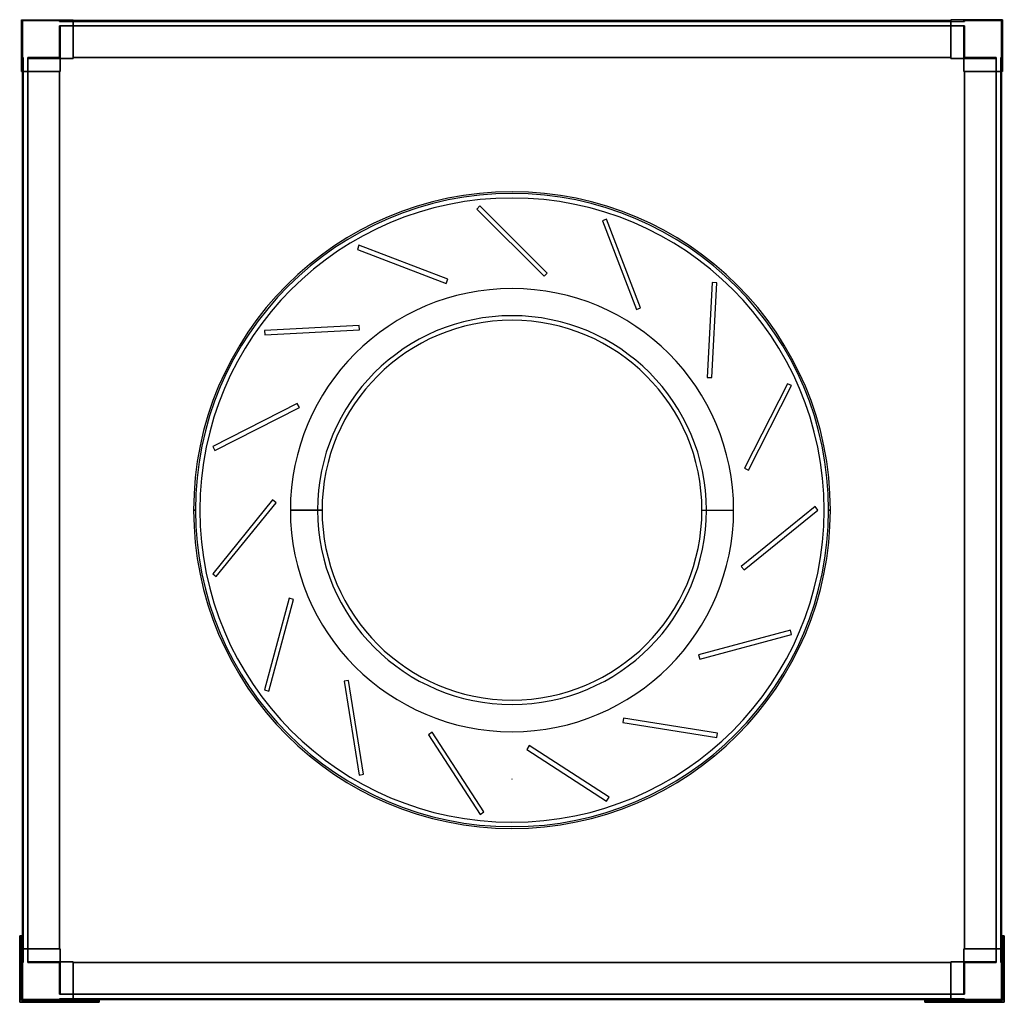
# Model space of a CAD drawing. Header units: millimetres. Extents: x -552 to 552, y -552 to 550.
import ezdxf

# ---------------------------------------------------------------- set-up
doc = ezdxf.new("R2010")
doc.units = ezdxf.units.MM
doc.layers.add('MAIN-1', color=7, linetype='Continuous')

msp = doc.modelspace()

# ---------------------------------------------------------------- linework, layer by layer
at = {"layer": 'MAIN-1'}
for p, q in [((-550, 550), (-550, 506.5)), ((-550, 550), (-506.5, 550)), ((-550, 550), (-506.5, 550)), ((-550, 506.5), (-550, 550)), ((-550, 550), (-550, 550)), ((-550, 550), (-550, 492)), ((-550, 550), (-492, 550)), ((-550, 492), (-550, 550)), ((-550, 550), (-550, 550)), ((-550, 550), (-492, 550)), ((-549, 549), (-507.5, 549)), ((-549, 549), (-549, 549)), ((-507.5, 549), (-549, 549)), ((-549, 507.5), (-549, 549)), ((-549, 549), (-549, 507.5)), ((-507.5, 548), (-507.5, 549)), ((-507.5, 549), (-507.5, 548)), ((-507.5, 549), (-507.5, 549)), ((-507.5, 548), (-506.5, 548)), ((-507.5, 548), (-507.5, 548)), ((-506.5, 548), (-507.5, 548)), ((-507.5, 543), (-506.5, 543)), ((-507.5, 543), (-507.5, 543)), ((-506.5, 543), (-507.5, 543)), ((-507.5, 543), (-507.5, 507.5)), ((-507.5, 507.5), (-507.5, 543)), ((-506.5, 548), (-506.5, 550)), ((-506.5, 550), (-492, 550)), ((-506.5, 548), (-506.5, 550)), ((-506.5, 550), (-506.5, 548)), ((-506.5, 550), (-506.5, 550)), ((-506.5, 550), (-506.5, 548)), ((-506.5, 550), (-492, 550)), ((-506.5, 550), (-506.5, 550)), ((-506.5, 548), (-492, 548)), ((-506.5, 548), (-506.5, 548)), ((-506.5, 548), (-506.5, 548)), ((-492, 548), (-506.5, 548)), ((-506.5, 543), (-492, 543)), ((-506.5, 543), (-506.5, 543)), ((-506.5, 543), (-506.5, 543)), ((-492, 543), (-506.5, 543)), ((-506.5, 506.5), (-506.5, 543)), ((-506.5, 543), (-506.5, 506.5)), ((-506.5, 506.5), (-506.5, 543)), ((-506.5, 543), (-506.5, 506.5)), ((-492, 548), (-492, 550)), ((-492, 550), (-492, 550)), ((-492, 550), (-492, 506.5)), ((-492, 506.5), (-492, 550)), ((-492, 550), (-492, 550)), ((-492, 550), (-492, 548)), ((-492, 549), (-492, 507.5)), ((-492, 549), (-492, 549)), ((-492, 548), (-492, 549)), ((-492, 549), (-492, 548)), ((-492, 549), (-492, 549)), ((-492, 507.5), (-492, 549)), ((-492, 549), (492, 549)), ((-492, 549), (492, 549)), ((492, 549), (-492, 549)), ((492, 549), (-492, 549)), ((-492, 548), (-492, 548)), ((-492, 548), (492, 548)), ((-492, 548), (-492, 548)), ((492, 548), (-492, 548)), ((-492, 506.5), (-492, 543)), ((-492, 543), (-492, 543)), ((-492, 507.5), (-492, 543)), ((-492, 543), (-492, 507.5)), ((-492, 543), (-492, 543)), ((-492, 543), (-492, 506.5)), ((-492, 543), (492, 543)), ((492, 543), (-492, 543)), ((492, 506.5), (492, 550)), ((492, 550), (492, 550)), ((492, 550), (492, 548)), ((492, 548), (492, 550)), ((492, 550), (492, 550)), ((492, 550), (492, 506.5)), ((506.5, 550), (492, 550)), ((506.5, 550), (492, 550)), ((550, 550), (492, 550)), ((550, 550), (492, 550)), ((492, 548), (492, 549)), ((492, 549), (492, 549)), ((492, 549), (492, 507.5)), ((492, 549), (492, 548)), ((492, 507.5), (492, 549)), ((492, 549), (492, 549)), ((492, 548), (492, 548)), ((506.5, 548), (492, 548)), ((492, 548), (506.5, 548)), ((492, 548), (492, 548)), ((492, 507.5), (492, 543)), ((492, 543), (492, 543)), ((492, 543), (492, 506.5)), ((492, 506.5), (492, 543)), ((492, 543), (492, 543)), ((492, 543), (492, 507.5)), ((492, 543), (506.5, 543)), ((506.5, 543), (492, 543)), ((506.5, 550), (506.5, 548)), ((506.5, 548), (506.5, 550)), ((506.5, 550), (506.5, 550)), ((550, 550), (506.5, 550)), ((506.5, 550), (506.5, 548)), ((550, 550), (506.5, 550)), ((506.5, 548), (506.5, 550)), ((506.5, 550), (506.5, 550)), ((506.5, 548), (506.5, 548)), ((507.5, 548), (506.5, 548)), ((506.5, 548), (507.5, 548)), ((506.5, 548), (506.5, 548)), ((506.5, 543), (506.5, 543)), ((506.5, 543), (506.5, 543)), ((507.5, 543), (506.5, 543)), ((506.5, 543), (507.5, 543)), ((506.5, 543), (506.5, 506.5)), ((506.5, 506.5), (506.5, 543)), ((506.5, 543), (506.5, 506.5)), ((506.5, 506.5), (506.5, 543)), ((507.5, 548), (507.5, 549)), ((507.5, 549), (549, 549)), ((507.5, 549), (507.5, 548)), ((507.5, 549), (507.5, 549)), ((549, 549), (507.5, 549)), ((507.5, 548), (507.5, 548)), ((507.5, 543), (507.5, 543)), ((507.5, 507.5), (507.5, 543)), ((507.5, 543), (507.5, 507.5)), ((549, 549), (549, 507.5)), ((549, 507.5), (549, 549)), ((549, 549), (549, 549)), ((550, 550), (550, 506.5)), ((550, 506.5), (550, 550)), ((550, 550), (550, 550)), ((550, 550), (550, 492)), ((550, 492), (550, 550)), ((550, 550), (550, 550)), ((-550, 506.5), (-548, 506.5)), ((-548, 506.5), (-550, 506.5)), ((-550, 492), (-550, 506.5)), ((-550, 506.5), (-548, 506.5)), ((-550, 506.5), (-550, 506.5)), ((-548, 506.5), (-550, 506.5)), ((-550, 506.5), (-550, 506.5)), ((-550, 506.5), (-550, 492)), ((-549, 507.5), (-549, 507.5)), ((-548, 507.5), (-549, 507.5)), ((-549, 507.5), (-548, 507.5)), ((-548, 507.5), (-548, 507.5)), ((-548, 506.5), (-548, 507.5)), ((-548, 507.5), (-548, 506.5)), ((-548, 492), (-548, 506.5)), ((-548, 506.5), (-548, 506.5)), ((-548, 506.5), (-548, 506.5)), ((-548, 506.5), (-548, 492)), ((-507.5, 507.5), (-543, 507.5)), ((-543, 506.5), (-543, 507.5)), ((-543, 507.5), (-543, 506.5)), ((-543, 507.5), (-507.5, 507.5)), ((-543, 507.5), (-543, 507.5)), ((-543, 506.5), (-506.5, 506.5)), ((-543, 506.5), (-506.5, 506.5)), ((-543, 492), (-543, 506.5)), ((-543, 506.5), (-543, 506.5)), ((-543, 506.5), (-543, 506.5)), ((-543, 506.5), (-543, 492)), ((-506.5, 506.5), (-543, 506.5)), ((-506.5, 506.5), (-543, 506.5)), ((-507.5, 507.5), (-507.5, 507.5)), ((-506.5, 506.5), (-492, 506.5)), ((-506.5, 492), (-506.5, 506.5)), ((-506.5, 506.5), (-506.5, 492)), ((-492, 506.5), (-506.5, 506.5)), ((-506.5, 506.5), (-506.5, 506.5)), ((-506.5, 492), (-506.5, 506.5)), ((-506.5, 506.5), (-506.5, 506.5)), ((-506.5, 506.5), (-506.5, 492)), ((-506.5, 506.5), (-492, 506.5)), ((-506.5, 506.5), (-492, 506.5)), ((-506.5, 506.5), (-506.5, 492)), ((-492, 506.5), (-506.5, 506.5)), ((-506.5, 506.5), (-492, 506.5)), ((-506.5, 492), (-506.5, 506.5)), ((-506.5, 506.5), (-506.5, 506.5)), ((-506.5, 506.5), (-506.5, 492)), ((-506.5, 506.5), (-492, 506.5)), ((-506.5, 506.5), (-506.5, 506.5)), ((-506.5, 506.5), (-506.5, 506.5)), ((-506.5, 506.5), (-506.5, 506.5)), ((-506.5, 506.5), (-492, 506.5)), ((-506.5, 492), (-506.5, 506.5)), ((-492, 507.5), (492, 507.5)), ((-492, 506.5), (-492, 507.5)), ((-492, 507.5), (-492, 506.5)), ((492, 507.5), (-492, 507.5)), ((-492, 507.5), (-492, 507.5)), ((-492, 507.5), (-492, 507.5)), ((492, 507.5), (-492, 507.5)), ((-492, 507.5), (492, 507.5)), ((-492, 507.5), (-492, 506.5)), ((492, 507.5), (-492, 507.5)), ((-492, 507.5), (492, 507.5)), ((-492, 506.5), (-492, 507.5)), ((-492, 507.5), (-492, 507.5)), ((492, 507.5), (-492, 507.5)), ((-492, 507.5), (-492, 507.5)), ((-492, 507.5), (492, 507.5)), ((-492, 506.5), (-492, 506.5)), ((-492, 506.5), (-492, 506.5)), ((-492, 506.5), (-492, 506.5)), ((-492, 506.5), (-492, 506.5)), ((492, 507.5), (492, 506.5)), ((492, 506.5), (492, 507.5)), ((492, 507.5), (492, 507.5)), ((492, 507.5), (492, 507.5)), ((492, 506.5), (492, 507.5)), ((492, 507.5), (492, 506.5)), ((492, 507.5), (492, 507.5)), ((492, 507.5), (492, 507.5)), ((492, 506.5), (506.5, 506.5)), ((506.5, 506.5), (492, 506.5)), ((492, 506.5), (492, 506.5)), ((492, 506.5), (492, 506.5)), ((506.5, 506.5), (492, 506.5)), ((506.5, 506.5), (492, 506.5)), ((506.5, 506.5), (492, 506.5)), ((492, 506.5), (506.5, 506.5)), ((492, 506.5), (492, 506.5)), ((506.5, 506.5), (492, 506.5)), ((492, 506.5), (492, 506.5)), ((506.5, 506.5), (492, 506.5)), ((506.5, 506.5), (506.5, 492)), ((506.5, 492), (506.5, 506.5)), ((506.5, 506.5), (506.5, 506.5)), ((506.5, 506.5), (506.5, 506.5)), ((506.5, 506.5), (506.5, 492)), ((506.5, 492), (506.5, 506.5)), ((506.5, 492), (506.5, 506.5)), ((506.5, 506.5), (506.5, 492)), ((506.5, 506.5), (506.5, 506.5)), ((506.5, 492), (506.5, 506.5)), ((506.5, 506.5), (506.5, 506.5)), ((543, 506.5), (506.5, 506.5)), ((543, 506.5), (506.5, 506.5)), ((506.5, 506.5), (506.5, 506.5)), ((506.5, 506.5), (543, 506.5)), ((506.5, 506.5), (543, 506.5)), ((506.5, 506.5), (506.5, 506.5)), ((506.5, 506.5), (506.5, 492)), ((543, 507.5), (507.5, 507.5)), ((507.5, 507.5), (507.5, 507.5)), ((507.5, 507.5), (543, 507.5)), ((543, 507.5), (543, 506.5)), ((543, 506.5), (543, 507.5)), ((543, 507.5), (543, 507.5)), ((543, 492), (543, 506.5)), ((543, 506.5), (543, 506.5)), ((543, 506.5), (543, 506.5)), ((543, 506.5), (543, 492)), ((549, 507.5), (548, 507.5)), ((548, 506.5), (548, 507.5)), ((548, 507.5), (548, 506.5)), ((548, 507.5), (549, 507.5)), ((548, 507.5), (548, 507.5)), ((550, 506.5), (548, 506.5)), ((550, 506.5), (548, 506.5)), ((548, 492), (548, 506.5)), ((548, 506.5), (548, 506.5)), ((548, 506.5), (548, 506.5)), ((548, 506.5), (548, 492)), ((548, 506.5), (550, 506.5)), ((548, 506.5), (550, 506.5)), ((549, 507.5), (549, 507.5)), ((550, 492), (550, 506.5)), ((550, 506.5), (550, 506.5)), ((550, 506.5), (550, 506.5)), ((550, 506.5), (550, 492)), ((-550, 492), (-506.5, 492)), ((-550, 492), (-550, 492)), ((-550, 492), (-548, 492)), ((-550, 492), (-548, 492)), ((-550, 492), (-550, 492)), ((-550, 492), (-506.5, 492)), ((-548, 492), (-549, 492)), ((-549, 492), (-549, 492)), ((-549, 492), (-507.5, 492)), ((-549, 492), (-549, -492)), ((-507.5, 492), (-549, 492)), ((-549, -492), (-549, 492)), ((-549, 492), (-549, 492)), ((-549, 492), (-548, 492)), ((-549, 492), (-549, -492)), ((-549, -492), (-549, 492)), ((-548, 492), (-548, 492)), ((-548, 492), (-548, -492)), ((-548, 492), (-548, 492)), ((-548, -492), (-548, 492)), ((-507.5, 492), (-543, 492)), ((-543, 492), (-543, 492)), ((-543, 492), (-506.5, 492)), ((-543, 492), (-506.5, 492)), ((-543, 492), (-543, 492)), ((-543, 492), (-507.5, 492)), ((-543, -492), (-543, 492)), ((-543, 492), (-543, -492)), ((-507.5, 492), (-506.5, 492)), ((-507.5, -492), (-507.5, 492)), ((-507.5, 492), (-507.5, -492)), ((-506.5, 492), (-507.5, 492)), ((-507.5, 492), (-507.5, 492)), ((-507.5, 492), (-507.5, 492)), ((-507.5, -492), (-507.5, 492)), ((-507.5, 492), (-507.5, -492)), ((-507.5, 492), (-507.5, -492)), ((-506.5, 492), (-507.5, 492)), ((-507.5, 492), (-506.5, 492)), ((-507.5, -492), (-507.5, 492)), ((-507.5, 492), (-507.5, 492)), ((-507.5, 492), (-507.5, -492)), ((-507.5, 492), (-507.5, 492)), ((-507.5, -492), (-507.5, 492)), ((-506.5, 492), (-506.5, 492)), ((-506.5, 492), (-506.5, 492)), ((-506.5, 492), (-506.5, 492)), ((-506.5, 492), (-506.5, 492)), ((506.5, 492), (507.5, 492)), ((507.5, 492), (506.5, 492)), ((506.5, 492), (506.5, 492)), ((506.5, 492), (506.5, 492)), ((543, 492), (506.5, 492)), ((550, 492), (506.5, 492)), ((507.5, 492), (506.5, 492)), ((506.5, 492), (507.5, 492)), ((506.5, 492), (506.5, 492)), ((543, 492), (506.5, 492)), ((506.5, 492), (506.5, 492)), ((550, 492), (506.5, 492)), ((507.5, 492), (507.5, -492)), ((507.5, -492), (507.5, 492)), ((507.5, 492), (507.5, 492)), ((543, 492), (507.5, 492)), ((507.5, 492), (507.5, 492)), ((507.5, 492), (549, 492)), ((507.5, 492), (507.5, -492)), ((507.5, -492), (507.5, 492)), ((507.5, 492), (507.5, -492)), ((507.5, 492), (507.5, 492)), ((507.5, 492), (543, 492)), ((507.5, -492), (507.5, 492)), ((507.5, -492), (507.5, 492)), ((507.5, 492), (507.5, -492)), ((549, 492), (507.5, 492)), ((507.5, 492), (507.5, 492)), ((543, 492), (543, 492)), ((543, 492), (543, 492)), ((543, -492), (543, 492)), ((543, 492), (543, -492)), ((549, 492), (548, 492)), ((548, 492), (548, 492)), ((550, 492), (548, 492)), ((548, 492), (548, -492)), ((548, -492), (548, 492)), ((548, 492), (549, 492)), ((548, 492), (548, 492)), ((550, 492), (548, 492)), ((549, 492), (549, 492)), ((549, 492), (549, -492)), ((549, -492), (549, 492)), ((549, 492), (549, -492)), ((549, -492), (549, 492)), ((549, 492), (549, 492)), ((550, 492), (550, 492)), ((550, 492), (550, 492)), ((-35.9, 341.2), (-39.4, 337.6)), ((-35.9, 341.2), (-39.4, 337.6)), ((-39.4, 337.6), (35.9, 262.3)), ((-39.4, 337.6), (-39.4, 337.6)), ((-39.4, 337.6), (35.9, 262.3)), ((39.4, 265.9), (-35.9, 341.2)), ((-35.9, 341.2), (-35.9, 341.2)), ((39.4, 265.9), (-35.9, 341.2)), ((106, 326.3), (101.3, 324.5)), ((106, 326.3), (101.3, 324.5)), ((101.3, 324.5), (139.5, 225.1)), ((101.3, 324.5), (101.3, 324.5)), ((101.3, 324.5), (139.5, 225.1)), ((144.1, 226.8), (106, 326.3)), ((106, 326.3), (106, 326.3)), ((144.1, 226.8), (106, 326.3)), ((-171.6, 297.1), (-173.3, 292.4)), ((-171.6, 297.1), (-173.3, 292.4)), ((-173.3, 292.4), (-73.9, 254.2)), ((-173.3, 292.4), (-173.3, 292.4)), ((-173.3, 292.4), (-73.9, 254.2)), ((-72.1, 258.9), (-171.6, 297.1)), ((-171.6, 297.1), (-171.6, 297.1)), ((-72.1, 258.9), (-171.6, 297.1)), ((35.9, 262.3), (39.4, 265.9)), ((35.9, 262.3), (39.4, 265.9)), ((39.4, 265.9), (39.4, 265.9)), ((-73.9, 254.2), (-72.1, 258.9)), ((-73.9, 254.2), (-72.1, 258.9)), ((-73.9, 254.2), (-73.9, 254.2)), ((-72.1, 258.9), (-72.1, 258.9)), ((35.9, 262.3), (35.9, 262.3)), ((224.5, 255.2), (219, 148.9)), ((224.5, 255.2), (219, 148.9)), ((224, 148.6), (229.5, 255)), ((224, 148.6), (229.5, 255)), ((229.5, 255), (224.5, 255.2)), ((224.5, 255.2), (224.5, 255.2)), ((229.5, 255), (224.5, 255.2)), ((229.5, 255), (229.5, 255)), ((0, 248.5), (0, 248.5)), ((0, 248.5), (0, 248.5)), ((139.5, 225.1), (144.1, 226.8)), ((139.5, 225.1), (144.1, 226.8)), ((139.5, 225.1), (139.5, 225.1)), ((144.1, 226.8), (144.1, 226.8)), ((-171.2, 207.2), (-277.6, 201.6)), ((-171.2, 207.2), (-277.6, 201.6)), ((-277.6, 201.6), (-277.3, 196.6)), ((-277.6, 201.6), (-277.6, 201.6)), ((-277.6, 201.6), (-277.3, 196.6)), ((-277.3, 196.6), (-170.9, 202.2)), ((-277.3, 196.6), (-170.9, 202.2)), ((-170.9, 202.2), (-171.2, 207.2)), ((-171.2, 207.2), (-171.2, 207.2)), ((-170.9, 202.2), (-171.2, 207.2)), ((-170.9, 202.2), (-170.9, 202.2)), ((-277.3, 196.6), (-277.3, 196.6)), ((219, 148.9), (224, 148.6)), ((219, 148.9), (219, 148.9)), ((219, 148.9), (224, 148.6)), ((224, 148.6), (224, 148.6)), ((308.9, 141.8), (260.6, 46.9)), ((308.9, 141.8), (260.6, 46.9)), ((265, 44.7), (313.4, 139.6)), ((265, 44.7), (313.4, 139.6)), ((313.4, 139.6), (308.9, 141.8)), ((308.9, 141.8), (308.9, 141.8)), ((313.4, 139.6), (308.9, 141.8)), ((313.4, 139.6), (313.4, 139.6)), ((-240.7, 119.6), (-335.6, 71.3)), ((-240.7, 119.6), (-335.6, 71.3)), ((-333.3, 66.8), (-238.4, 115.2)), ((-333.3, 66.8), (-238.4, 115.2)), ((-238.4, 115.2), (-240.7, 119.6)), ((-240.7, 119.6), (-240.7, 119.6)), ((-238.4, 115.2), (-240.7, 119.6)), ((-238.4, 115.2), (-238.4, 115.2)), ((-335.6, 71.3), (-333.3, 66.8)), ((-335.6, 71.3), (-335.6, 71.3)), ((-335.6, 71.3), (-333.3, 66.8)), ((-333.3, 66.8), (-333.3, 66.8)), ((260.6, 46.9), (265, 44.7)), ((260.6, 46.9), (260.6, 46.9)), ((260.6, 46.9), (265, 44.7)), ((265, 44.7), (265, 44.7)), ((-268.5, 11.4), (-335.6, -71.4)), ((-268.5, 11.4), (-335.6, -71.4)), ((-264.6, 8.3), (-268.5, 11.4)), ((-268.5, 11.4), (-268.5, 11.4)), ((-264.6, 8.3), (-268.5, 11.4)), ((-357, 0), (-355, 0)), ((-357, 0), (-355, 0)), ((-355, 0), (-355, 0)), ((-355, 0), (-355, 0)), ((-355, 0), (-355, 0)), ((-350, 0), (-350, 0)), ((-331.7, -74.5), (-264.6, 8.3)), ((-331.7, -74.5), (-264.6, 8.3)), ((-264.6, 8.3), (-264.6, 8.3)), ((-248.5, 0), (-248.5, 0)), ((-213, 0), (-248.5, 0)), ((-218, 0), (-248.5, 0)), ((-248.5, 0), (-248.5, 0)), ((213, 0), (248.5, 0)), ((218, 0), (248.5, 0)), ((248.5, 0), (248.5, 0)), ((248.5, 0), (248.5, 0)), ((339.9, 3.9), (257.1, -63.1)), ((339.9, 3.9), (257.1, -63.1)), ((260.3, -67), (343.1, 0)), ((260.3, -67), (343.1, 0)), ((343.1, 0), (339.9, 3.9)), ((339.9, 3.9), (339.9, 3.9)), ((343.1, 0), (339.9, 3.9)), ((343.1, 0), (343.1, 0)), ((350, 0), (350, 0)), ((357, 0), (355, 0)), ((355, 0), (355, 0)), ((355, 0), (355, 0)), ((355, 0), (357, 0)), ((355, 0), (355, 0)), ((-355, 0), (-357, 0)), ((-357, 0), (-355, 0)), ((-355, 0), (-355, 0)), ((-355, 0), (-355, 0)), ((-355, 0), (-355, 0)), ((-350, 0), (-350, 0)), ((-248.5, 0), (-213, 0)), ((-248.5, 0), (-218, 0)), ((-248.5, 0), (-248.5, 0)), ((-248.5, 0), (-248.5, 0)), ((213, 0), (248.5, 0)), ((218, 0), (248.5, 0)), ((248.5, 0), (248.5, 0)), ((248.5, 0), (248.5, 0)), ((350, 0), (350, 0)), ((355, 0), (357, 0)), ((355, 0), (355, 0)), ((355, 0), (355, 0)), ((357, 0), (355, 0)), ((355, 0), (355, 0)), ((257.1, -63.1), (260.3, -67)), ((257.1, -63.1), (257.1, -63.1)), ((257.1, -63.1), (260.3, -67)), ((-335.6, -71.4), (-331.7, -74.5)), ((-335.6, -71.4), (-335.6, -71.4)), ((-335.6, -71.4), (-331.7, -74.5)), ((-331.7, -74.5), (-331.7, -74.5)), ((260.3, -67), (260.3, -67)), ((-250, -98.8), (-277.5, -201.7)), ((-250, -98.8), (-277.5, -201.7)), ((-245.1, -100.1), (-250, -98.8)), ((-250, -98.8), (-250, -98.8)), ((-245.1, -100.1), (-250, -98.8)), ((-272.7, -203), (-245.1, -100.1)), ((-272.7, -203), (-245.1, -100.1)), ((-245.1, -100.1), (-245.1, -100.1)), ((312.1, -134.7), (209.2, -162.2)), ((312.1, -134.7), (209.2, -162.2)), ((210.5, -167.1), (313.4, -139.5)), ((210.5, -167.1), (313.4, -139.5)), ((313.4, -139.5), (312.1, -134.7)), ((312.1, -134.7), (312.1, -134.7)), ((313.4, -139.5), (312.1, -134.7)), ((313.4, -139.5), (313.4, -139.5)), ((209.2, -162.2), (210.5, -167.1)), ((209.2, -162.2), (209.2, -162.2)), ((209.2, -162.2), (210.5, -167.1)), ((210.5, -167.1), (210.5, -167.1)), ((-183.2, -191.1), (-188.2, -191.9)), ((-183.2, -191.1), (-188.2, -191.9)), ((-188.2, -191.9), (-171.5, -297.1)), ((-188.2, -191.9), (-188.2, -191.9)), ((-188.2, -191.9), (-171.5, -297.1)), ((-166.6, -296.3), (-183.2, -191.1)), ((-183.2, -191.1), (-183.2, -191.1)), ((-166.6, -296.3), (-183.2, -191.1)), ((-277.5, -201.7), (-272.7, -203)), ((-277.5, -201.7), (-277.5, -201.7)), ((-277.5, -201.7), (-272.7, -203)), ((-272.7, -203), (-272.7, -203)), ((125.2, -233.3), (124.4, -238.3)), ((125.2, -233.3), (124.4, -238.3)), ((124.4, -238.3), (229.6, -254.9)), ((124.4, -238.3), (124.4, -238.3)), ((124.4, -238.3), (229.6, -254.9)), ((230.3, -250), (125.2, -233.3)), ((125.2, -233.3), (125.2, -233.3)), ((230.3, -250), (125.2, -233.3)), ((-89.6, -249.1), (-93.8, -251.9)), ((-89.6, -249.1), (-93.8, -251.9)), ((-93.8, -251.9), (-35.8, -341.2)), ((-93.8, -251.9), (-93.8, -251.9)), ((-93.8, -251.9), (-35.8, -341.2)), ((-31.6, -338.5), (-89.6, -249.1)), ((-89.6, -249.1), (-89.6, -249.1)), ((-31.6, -338.5), (-89.6, -249.1)), ((0, -248.5), (0, -248.5)), ((0, -248.5), (0, -248.5)), ((229.6, -254.9), (230.3, -250)), ((229.6, -254.9), (230.3, -250)), ((230.3, -250), (230.3, -250)), ((19.4, -264.1), (16.7, -268.3)), ((19.4, -264.1), (16.7, -268.3)), ((108.8, -322.1), (19.4, -264.1)), ((19.4, -264.1), (19.4, -264.1)), ((108.8, -322.1), (19.4, -264.1)), ((229.6, -254.9), (229.6, -254.9)), ((16.7, -268.3), (106, -326.3)), ((16.7, -268.3), (16.7, -268.3)), ((16.7, -268.3), (106, -326.3)), ((-171.5, -297.1), (-166.6, -296.3)), ((-171.5, -297.1), (-166.6, -296.3)), ((-171.5, -297.1), (-171.5, -297.1)), ((-166.6, -296.3), (-166.6, -296.3)), ((0, -301.8), (0, -301.8)), ((0, -301.8), (0, -301.8)), ((0, -301.8), (0, -301.8)), ((0, -301.8), (0, -301.8)), ((0, -301.8), (0, -301.8)), ((0, -301.8), (0, -301.8)), ((106, -326.3), (108.8, -322.1)), ((106, -326.3), (108.8, -322.1)), ((106, -326.3), (106, -326.3)), ((108.8, -322.1), (108.8, -322.1)), ((-35.8, -341.2), (-31.6, -338.5)), ((-35.8, -341.2), (-31.6, -338.5)), ((-35.8, -341.2), (-35.8, -341.2)), ((-31.6, -338.5), (-31.6, -338.5)), ((-552, -477.5), (-552, -516)), ((-550, -477.5), (-552, -477.5)), ((-552, -477.5), (-552, -477.5)), ((-552, -506.5), (-552, -477.5)), ((-552, -477.5), (-550, -477.5)), ((-552, -477.5), (-550, -477.5)), ((-552, -516), (-552, -477.5)), ((-552, -477.5), (-552, -477.5)), ((-552, -477.5), (-552, -506.5)), ((-550, -477.5), (-552, -477.5)), ((-550, -516), (-550, -477.5)), ((-550, -477.5), (-550, -477.5)), ((-550, -477.5), (-550, -492)), ((-550, -492), (-550, -477.5)), ((-550, -477.5), (-550, -477.5)), ((-550, -477.5), (-550, -516)), ((550, -492), (550, -477.5)), ((550, -477.5), (550, -477.5)), ((550, -477.5), (550, -516)), ((552, -477.5), (550, -477.5)), ((550, -477.5), (552, -477.5)), ((550, -516), (550, -477.5)), ((550, -477.5), (550, -477.5)), ((550, -477.5), (550, -492)), ((550, -477.5), (552, -477.5)), ((552, -477.5), (550, -477.5)), ((552, -516), (552, -477.5)), ((552, -477.5), (552, -477.5)), ((552, -477.5), (552, -506.5)), ((552, -477.5), (552, -516)), ((552, -477.5), (552, -477.5)), ((552, -506.5), (552, -477.5)), ((-550, -492), (-550, -492)), ((-550, -550), (-550, -492)), ((-550, -492), (-506.5, -492)), ((-550, -492), (-550, -550)), ((-550, -492), (-550, -492)), ((-550, -492), (-548, -492)), ((-550, -492), (-548, -492)), ((-550, -492), (-506.5, -492)), ((-548, -492), (-549, -492)), ((-549, -492), (-549, -492)), ((-549, -492), (-507.5, -492)), ((-549, -492), (-549, -492)), ((-507.5, -492), (-549, -492)), ((-549, -492), (-548, -492)), ((-548, -492), (-548, -492)), ((-548, -492), (-548, -506.5)), ((-548, -506.5), (-548, -492)), ((-548, -492), (-548, -492)), ((-543, -492), (-506.5, -492)), ((-543, -492), (-543, -492)), ((-543, -492), (-507.5, -492)), ((-507.5, -492), (-543, -492)), ((-543, -492), (-543, -492)), ((-543, -492), (-506.5, -492)), ((-543, -492), (-543, -506.5)), ((-543, -506.5), (-543, -492)), ((-506.5, -492), (-507.5, -492)), ((-507.5, -492), (-506.5, -492)), ((-507.5, -492), (-507.5, -492)), ((-507.5, -492), (-507.5, -492)), ((-507.5, -492), (-506.5, -492)), ((-506.5, -492), (-507.5, -492)), ((-507.5, -492), (-507.5, -492)), ((-507.5, -492), (-507.5, -492)), ((-506.5, -506.5), (-506.5, -492)), ((-506.5, -506.5), (-506.5, -492)), ((-506.5, -492), (-506.5, -506.5)), ((-506.5, -492), (-506.5, -492)), ((-506.5, -506.5), (-506.5, -492)), ((-506.5, -492), (-506.5, -506.5)), ((-506.5, -506.5), (-506.5, -492)), ((-506.5, -492), (-506.5, -492)), ((-506.5, -492), (-506.5, -492)), ((-506.5, -492), (-506.5, -506.5)), ((-506.5, -492), (-506.5, -492)), ((-506.5, -492), (-506.5, -506.5)), ((550, -492), (506.5, -492)), ((506.5, -506.5), (506.5, -492)), ((507.5, -492), (506.5, -492)), ((506.5, -492), (506.5, -506.5)), ((506.5, -492), (507.5, -492)), ((506.5, -506.5), (506.5, -492)), ((506.5, -492), (506.5, -492)), ((506.5, -492), (506.5, -506.5)), ((543, -492), (506.5, -492)), ((506.5, -492), (507.5, -492)), ((506.5, -506.5), (506.5, -492)), ((507.5, -492), (506.5, -492)), ((506.5, -492), (506.5, -506.5)), ((506.5, -492), (506.5, -492)), ((506.5, -506.5), (506.5, -492)), ((506.5, -492), (506.5, -492)), ((506.5, -492), (506.5, -506.5)), ((543, -492), (506.5, -492)), ((550, -492), (506.5, -492)), ((506.5, -492), (506.5, -492)), ((507.5, -492), (507.5, -492)), ((507.5, -492), (543, -492)), ((507.5, -492), (507.5, -492)), ((543, -492), (507.5, -492)), ((507.5, -492), (507.5, -492)), ((507.5, -492), (549, -492)), ((507.5, -492), (507.5, -492)), ((549, -492), (507.5, -492)), ((543, -492), (543, -492)), ((543, -492), (543, -492)), ((543, -492), (543, -506.5)), ((543, -506.5), (543, -492)), ((548, -506.5), (548, -492)), ((550, -492), (548, -492)), ((549, -492), (548, -492)), ((548, -492), (548, -492)), ((548, -492), (549, -492)), ((548, -492), (548, -492)), ((548, -492), (548, -506.5)), ((550, -492), (548, -492)), ((549, -492), (549, -492)), ((549, -492), (549, -492)), ((550, -492), (550, -550)), ((550, -492), (550, -492)), ((550, -492), (550, -492)), ((550, -550), (550, -492)), ((-550, -506.5), (-552, -506.5)), ((-552, -506.5), (-552, -552)), ((-552, -506.5), (-552, -506.5)), ((-552, -506.5), (-552, -506.5)), ((-552, -552), (-552, -506.5)), ((-552, -506.5), (-550, -506.5)), ((-548, -506.5), (-552, -506.5)), ((-548, -506.5), (-552, -506.5)), ((-550, -506.5), (-550, -550)), ((-550, -506.5), (-550, -506.5)), ((-550, -550), (-550, -506.5)), ((-550, -506.5), (-550, -506.5)), ((-550, -550), (-550, -506.5)), ((-550, -506.5), (-550, -550)), ((-550, -506.5), (-548, -506.5)), ((-550, -506.5), (-548, -506.5)), ((-548, -507.5), (-549, -507.5)), ((-549, -507.5), (-549, -549)), ((-549, -507.5), (-549, -507.5)), ((-549, -549), (-549, -507.5)), ((-549, -507.5), (-548, -507.5)), ((-548, -507.5), (-548, -506.5)), ((-548, -506.5), (-548, -506.5)), ((-548, -506.5), (-548, -506.5)), ((-548, -506.5), (-548, -507.5)), ((-548, -507.5), (-548, -507.5)), ((-543, -506.5), (-543, -507.5)), ((-543, -506.5), (-506.5, -506.5)), ((-543, -506.5), (-506.5, -506.5)), ((-543, -507.5), (-543, -506.5)), ((-543, -506.5), (-543, -506.5)), ((-543, -506.5), (-543, -506.5)), ((-506.5, -506.5), (-543, -506.5)), ((-506.5, -506.5), (-543, -506.5)), ((-507.5, -507.5), (-543, -507.5)), ((-543, -507.5), (-507.5, -507.5)), ((-543, -507.5), (-543, -507.5)), ((-507.5, -543), (-507.5, -507.5)), ((-507.5, -507.5), (-507.5, -543)), ((-507.5, -507.5), (-507.5, -507.5)), ((-506.5, -506.5), (-492, -506.5)), ((-492, -506.5), (-506.5, -506.5)), ((-506.5, -506.5), (-492, -506.5)), ((-506.5, -506.5), (-506.5, -506.5)), ((-506.5, -506.5), (-492, -506.5)), ((-506.5, -506.5), (-492, -506.5)), ((-492, -506.5), (-506.5, -506.5)), ((-506.5, -506.5), (-506.5, -506.5)), ((-506.5, -506.5), (-506.5, -506.5)), ((-506.5, -506.5), (-492, -506.5)), ((-506.5, -506.5), (-506.5, -543)), ((-506.5, -543), (-506.5, -506.5)), ((-506.5, -506.5), (-506.5, -506.5)), ((-506.5, -506.5), (-506.5, -543)), ((-506.5, -543), (-506.5, -506.5)), ((-506.5, -506.5), (-506.5, -506.5)), ((-506.5, -506.5), (-506.5, -506.5)), ((-506.5, -506.5), (-492, -506.5)), ((-492, -550), (-492, -506.5)), ((-492, -506.5), (-492, -506.5)), ((-492, -506.5), (-492, -507.5)), ((-492, -507.5), (-492, -506.5)), ((-492, -506.5), (-492, -507.5)), ((-492, -506.5), (-492, -506.5)), ((-492, -543), (-492, -506.5)), ((-492, -507.5), (-492, -506.5)), ((-492, -506.5), (-492, -506.5)), ((-492, -506.5), (-492, -543)), ((-492, -506.5), (-492, -550)), ((-492, -506.5), (-492, -506.5)), ((-492, -507.5), (-492, -507.5)), ((-492, -549), (-492, -507.5)), ((492, -507.5), (-492, -507.5)), ((-492, -507.5), (492, -507.5)), ((-492, -507.5), (-492, -507.5)), ((-492, -543), (-492, -507.5)), ((492, -507.5), (-492, -507.5)), ((-492, -507.5), (492, -507.5)), ((492, -507.5), (-492, -507.5)), ((-492, -507.5), (-492, -507.5)), ((-492, -507.5), (-492, -543)), ((492, -507.5), (-492, -507.5)), ((-492, -507.5), (492, -507.5)), ((-492, -507.5), (-492, -549)), ((-492, -507.5), (-492, -507.5)), ((-492, -507.5), (492, -507.5)), ((492, -550), (492, -506.5)), ((492, -506.5), (492, -506.5)), ((492, -506.5), (492, -507.5)), ((506.5, -506.5), (492, -506.5)), ((506.5, -506.5), (492, -506.5)), ((492, -506.5), (506.5, -506.5)), ((492, -507.5), (492, -506.5)), ((492, -506.5), (492, -506.5)), ((492, -506.5), (492, -543)), ((506.5, -506.5), (492, -506.5)), ((492, -506.5), (506.5, -506.5)), ((492, -507.5), (492, -506.5)), ((492, -506.5), (492, -507.5)), ((506.5, -506.5), (492, -506.5)), ((492, -506.5), (492, -506.5)), ((492, -543), (492, -506.5)), ((492, -506.5), (492, -550)), ((492, -506.5), (492, -506.5)), ((506.5, -506.5), (492, -506.5)), ((506.5, -506.5), (492, -506.5)), ((492, -507.5), (492, -507.5)), ((492, -507.5), (492, -549)), ((492, -507.5), (492, -507.5)), ((492, -543), (492, -507.5)), ((492, -507.5), (492, -507.5)), ((492, -507.5), (492, -507.5)), ((492, -507.5), (492, -543)), ((492, -549), (492, -507.5)), ((506.5, -506.5), (506.5, -506.5)), ((506.5, -506.5), (506.5, -506.5)), ((506.5, -506.5), (506.5, -506.5)), ((506.5, -543), (506.5, -506.5)), ((506.5, -506.5), (506.5, -543)), ((506.5, -506.5), (506.5, -506.5)), ((543, -506.5), (506.5, -506.5)), ((506.5, -543), (506.5, -506.5)), ((543, -506.5), (506.5, -506.5)), ((506.5, -506.5), (506.5, -543)), ((506.5, -506.5), (506.5, -506.5)), ((506.5, -506.5), (543, -506.5)), ((506.5, -506.5), (543, -506.5)), ((506.5, -506.5), (506.5, -506.5)), ((507.5, -507.5), (507.5, -543)), ((543, -507.5), (507.5, -507.5)), ((507.5, -543), (507.5, -507.5)), ((507.5, -507.5), (507.5, -507.5)), ((507.5, -507.5), (543, -507.5)), ((543, -507.5), (543, -506.5)), ((543, -506.5), (543, -507.5)), ((543, -506.5), (543, -506.5)), ((543, -506.5), (543, -506.5)), ((543, -507.5), (543, -507.5)), ((548, -506.5), (548, -506.5)), ((548, -506.5), (552, -506.5)), ((550, -506.5), (548, -506.5)), ((550, -506.5), (548, -506.5)), ((548, -507.5), (548, -506.5)), ((548, -506.5), (548, -506.5)), ((552, -506.5), (548, -506.5)), ((548, -506.5), (548, -507.5)), ((548, -507.5), (549, -507.5)), ((549, -507.5), (548, -507.5)), ((548, -507.5), (548, -507.5)), ((549, -507.5), (549, -549)), ((549, -549), (549, -507.5)), ((549, -507.5), (549, -507.5)), ((550, -506.5), (552, -506.5)), ((550, -506.5), (550, -506.5)), ((552, -506.5), (550, -506.5)), ((550, -506.5), (550, -550)), ((550, -506.5), (550, -506.5)), ((550, -550), (550, -506.5)), ((550, -506.5), (550, -550)), ((550, -550), (550, -506.5)), ((552, -506.5), (552, -506.5)), ((552, -506.5), (552, -506.5)), ((552, -552), (552, -506.5)), ((552, -506.5), (552, -552)), ((-552, -516), (-550, -516)), ((-552, -552), (-552, -516)), ((-550, -516), (-552, -516)), ((-552, -516), (-552, -552)), ((-550, -516), (-550, -550)), ((-550, -550), (-550, -516)), ((550, -550), (550, -516)), ((550, -516), (552, -516)), ((550, -516), (550, -550)), ((552, -516), (550, -516)), ((552, -516), (552, -552)), ((552, -552), (552, -516)), ((-552, -523.5), (-552, -529.5)), ((-552, -523.5), (-550, -523.5)), ((-550, -523.5), (-552, -523.5)), ((-552, -523.5), (-552, -523.5)), ((-552, -529.5), (-552, -523.5)), ((-552, -529.5), (-552, -523.5)), ((-550, -523.5), (-552, -523.5)), ((-552, -523.5), (-550, -523.5)), ((-552, -523.5), (-552, -523.5)), ((-552, -523.5), (-552, -529.5)), ((-552, -529.5), (-552, -535.5)), ((-550, -529.5), (-552, -529.5)), ((-552, -529.5), (-550, -529.5)), ((-552, -535.5), (-552, -529.5)), ((-552, -529.5), (-550, -529.5)), ((-552, -535.5), (-552, -529.5)), ((-552, -529.5), (-552, -535.5)), ((-550, -529.5), (-552, -529.5)), ((-550, -523.5), (-550, -523.5)), ((-550, -523.5), (-550, -529.5)), ((-550, -523.5), (-550, -529.5)), ((-550, -529.5), (-550, -523.5)), ((-550, -523.5), (-550, -523.5)), ((-550, -523.5), (-550, -529.5)), ((-550, -535.5), (-550, -529.5)), ((-550, -529.5), (-550, -535.5)), ((-550, -529.5), (-550, -535.5)), ((-550, -535.5), (-550, -529.5)), ((550, -529.5), (550, -523.5)), ((550, -523.5), (550, -523.5)), ((550, -523.5), (550, -529.5)), ((550, -523.5), (552, -523.5)), ((552, -523.5), (550, -523.5)), ((550, -523.5), (550, -523.5)), ((550, -523.5), (550, -529.5)), ((550, -529.5), (550, -523.5)), ((552, -523.5), (550, -523.5)), ((550, -523.5), (552, -523.5)), ((550, -529.5), (550, -535.5)), ((552, -529.5), (550, -529.5)), ((550, -529.5), (552, -529.5)), ((550, -535.5), (550, -529.5)), ((550, -529.5), (552, -529.5)), ((550, -535.5), (550, -529.5)), ((550, -529.5), (550, -535.5)), ((552, -529.5), (550, -529.5)), ((552, -523.5), (552, -529.5)), ((552, -523.5), (552, -523.5)), ((552, -523.5), (552, -529.5)), ((552, -523.5), (552, -529.5)), ((552, -523.5), (552, -523.5)), ((552, -529.5), (552, -523.5)), ((552, -535.5), (552, -529.5)), ((552, -529.5), (552, -535.5)), ((552, -529.5), (552, -535.5)), ((552, -535.5), (552, -529.5)), ((-550, -535.5), (-552, -535.5)), ((-552, -535.5), (-550, -535.5)), ((-552, -535.5), (-550, -535.5)), ((-550, -535.5), (-552, -535.5)), ((-552, -535.5), (-552, -535.5)), ((-552, -535.5), (-552, -535.5)), ((-550, -535.5), (-550, -535.5)), ((-550, -535.5), (-550, -535.5)), ((552, -535.5), (550, -535.5)), ((550, -535.5), (552, -535.5)), ((550, -535.5), (552, -535.5)), ((552, -535.5), (550, -535.5)), ((550, -535.5), (550, -535.5)), ((550, -535.5), (550, -535.5)), ((552, -535.5), (552, -535.5)), ((552, -535.5), (552, -535.5)), ((-492, -550), (-550, -550)), ((-550, -550), (-501.5, -550)), ((-550, -550), (-550, -550)), ((-550, -550), (-506.5, -550)), ((-550, -550), (-550, -550)), ((-506.5, -550), (-550, -550)), ((-550, -550), (-550, -550)), ((-506.5, -550), (-550, -550)), ((-550, -550), (-506.5, -550)), ((-550, -550), (-492, -550)), ((-550, -550), (-550, -550)), ((-501.5, -550), (-550, -550)), ((-549, -549), (-507.5, -549)), ((-549, -549), (-549, -549)), ((-507.5, -549), (-549, -549)), ((-529.5, -550), (-535.5, -550)), ((-535.5, -552), (-535.5, -550)), ((-535.5, -550), (-529.5, -550)), ((-535.5, -550), (-535.5, -552)), ((-535.5, -550), (-535.5, -550)), ((-535.5, -550), (-529.5, -550)), ((-529.5, -550), (-535.5, -550)), ((-535.5, -552), (-535.5, -550)), ((-535.5, -550), (-535.5, -552)), ((-535.5, -550), (-535.5, -550)), ((-529.5, -552), (-529.5, -550)), ((-529.5, -550), (-529.5, -552)), ((-529.5, -550), (-523.5, -550)), ((-529.5, -552), (-529.5, -550)), ((-529.5, -550), (-529.5, -552)), ((-523.5, -550), (-529.5, -550)), ((-523.5, -550), (-529.5, -550)), ((-529.5, -550), (-523.5, -550)), ((-523.5, -552), (-523.5, -550)), ((-523.5, -550), (-523.5, -552)), ((-523.5, -550), (-523.5, -550)), ((-523.5, -550), (-523.5, -550)), ((-523.5, -552), (-523.5, -550)), ((-523.5, -550), (-523.5, -552)), ((-507.5, -543), (-506.5, -543)), ((-507.5, -543), (-507.5, -543)), ((-506.5, -543), (-507.5, -543)), ((-507.5, -549), (-507.5, -548)), ((-507.5, -548), (-506.5, -548)), ((-507.5, -548), (-507.5, -548)), ((-506.5, -548), (-507.5, -548)), ((-507.5, -548), (-507.5, -549)), ((-507.5, -549), (-507.5, -549)), ((-506.5, -543), (-492, -543)), ((-506.5, -543), (-506.5, -543)), ((-506.5, -543), (-506.5, -543)), ((-492, -543), (-506.5, -543)), ((-506.5, -548), (-506.5, -548)), ((-506.5, -548), (-506.5, -550)), ((-506.5, -552), (-506.5, -548)), ((-492, -548), (-506.5, -548)), ((-506.5, -548), (-492, -548)), ((-506.5, -548), (-506.5, -552)), ((-506.5, -548), (-506.5, -548)), ((-506.5, -550), (-506.5, -548)), ((-506.5, -550), (-506.5, -550)), ((-506.5, -552), (-506.5, -550)), ((-506.5, -550), (-506.5, -550)), ((-506.5, -550), (-506.5, -552)), ((-463, -550), (-501.5, -550)), ((-501.5, -550), (-501.5, -552)), ((-501.5, -550), (-463, -550)), ((-501.5, -552), (-501.5, -550)), ((-492, -543), (-492, -543)), ((-492, -543), (-492, -543)), ((-492, -543), (492, -543)), ((492, -543), (-492, -543)), ((-492, -548), (-492, -550)), ((-492, -548), (-492, -549)), ((-492, -548), (-492, -548)), ((-492, -550), (-492, -548)), ((-492, -548), (492, -548)), ((-492, -548), (-492, -548)), ((492, -548), (-492, -548)), ((-492, -549), (-492, -548)), ((-492, -549), (-492, -549)), ((-492, -549), (-492, -549)), ((-492, -549), (492, -549)), ((-492, -549), (492, -549)), ((492, -549), (-492, -549)), ((492, -549), (-492, -549)), ((-492, -550), (-492, -550)), ((-492, -550), (-463, -550)), ((-463, -550), (-492, -550)), ((-492, -550), (-492, -550)), ((-463, -550), (-463, -550)), ((-463, -552), (-463, -550)), ((-463, -550), (-463, -552)), ((-463, -550), (-463, -550)), ((-463, -550), (-463, -552)), ((-463, -552), (-463, -550)), ((463, -550), (492, -550)), ((501.5, -550), (463, -550)), ((463, -550), (463, -550)), ((463, -550), (463, -552)), ((463, -552), (463, -550)), ((492, -550), (463, -550)), ((463, -550), (463, -550)), ((463, -550), (501.5, -550)), ((463, -552), (463, -550)), ((463, -550), (463, -552)), ((492, -543), (492, -543)), ((492, -543), (492, -543)), ((492, -543), (506.5, -543)), ((506.5, -543), (492, -543)), ((492, -548), (506.5, -548)), ((492, -548), (492, -550)), ((492, -549), (492, -548)), ((492, -548), (492, -548)), ((492, -550), (492, -548)), ((492, -548), (492, -548)), ((492, -548), (492, -549)), ((506.5, -548), (492, -548)), ((492, -549), (492, -549)), ((492, -549), (492, -549)), ((492, -550), (492, -550)), ((550, -550), (492, -550)), ((492, -550), (550, -550)), ((492, -550), (492, -550)), ((501.5, -550), (550, -550)), ((501.5, -552), (501.5, -550)), ((550, -550), (501.5, -550)), ((501.5, -550), (501.5, -552)), ((506.5, -543), (506.5, -543)), ((506.5, -543), (506.5, -543)), ((507.5, -543), (506.5, -543)), ((506.5, -543), (507.5, -543)), ((506.5, -548), (506.5, -548)), ((506.5, -548), (506.5, -552)), ((506.5, -550), (506.5, -548)), ((507.5, -548), (506.5, -548)), ((506.5, -548), (506.5, -548)), ((506.5, -548), (506.5, -550)), ((506.5, -552), (506.5, -548)), ((506.5, -548), (507.5, -548)), ((506.5, -550), (550, -550)), ((506.5, -550), (506.5, -550)), ((550, -550), (506.5, -550)), ((506.5, -550), (506.5, -552)), ((506.5, -550), (506.5, -550)), ((550, -550), (506.5, -550)), ((506.5, -550), (550, -550)), ((506.5, -552), (506.5, -550)), ((507.5, -543), (507.5, -543)), ((507.5, -549), (507.5, -548)), ((507.5, -548), (507.5, -548)), ((507.5, -548), (507.5, -549)), ((549, -549), (507.5, -549)), ((507.5, -549), (549, -549)), ((507.5, -549), (507.5, -549)), ((529.5, -550), (523.5, -550)), ((523.5, -552), (523.5, -550)), ((523.5, -550), (529.5, -550)), ((523.5, -550), (523.5, -552)), ((523.5, -550), (523.5, -550)), ((523.5, -550), (529.5, -550)), ((529.5, -550), (523.5, -550)), ((523.5, -552), (523.5, -550)), ((523.5, -550), (523.5, -552)), ((523.5, -550), (523.5, -550)), ((529.5, -552), (529.5, -550)), ((529.5, -550), (529.5, -552)), ((529.5, -550), (535.5, -550)), ((529.5, -552), (529.5, -550)), ((529.5, -550), (529.5, -552)), ((535.5, -550), (529.5, -550)), ((535.5, -550), (529.5, -550)), ((529.5, -550), (535.5, -550)), ((535.5, -552), (535.5, -550)), ((535.5, -550), (535.5, -552)), ((535.5, -550), (535.5, -550)), ((535.5, -550), (535.5, -550)), ((535.5, -552), (535.5, -550)), ((535.5, -550), (535.5, -552)), ((549, -549), (549, -549)), ((550, -550), (550, -550)), ((550, -550), (550, -550)), ((550, -550), (550, -550)), ((550, -550), (550, -550)), ((-501.5, -552), (-552, -552)), ((-552, -552), (-506.5, -552)), ((-552, -552), (-552, -552)), ((-552, -552), (-501.5, -552)), ((-552, -552), (-552, -552)), ((-506.5, -552), (-552, -552)), ((-535.5, -552), (-529.5, -552)), ((-529.5, -552), (-535.5, -552)), ((-535.5, -552), (-529.5, -552)), ((-535.5, -552), (-535.5, -552)), ((-529.5, -552), (-535.5, -552)), ((-535.5, -552), (-535.5, -552)), ((-523.5, -552), (-529.5, -552)), ((-529.5, -552), (-523.5, -552)), ((-523.5, -552), (-529.5, -552)), ((-529.5, -552), (-523.5, -552)), ((-523.5, -552), (-523.5, -552)), ((-523.5, -552), (-523.5, -552)), ((-463, -552), (-506.5, -552)), ((-506.5, -552), (-506.5, -552)), ((-506.5, -552), (-506.5, -552)), ((-506.5, -552), (-463, -552)), ((-501.5, -552), (-463, -552)), ((-463, -552), (-501.5, -552)), ((-463, -552), (-463, -552)), ((-463, -552), (-463, -552)), ((463, -552), (501.5, -552)), ((463, -552), (463, -552)), ((506.5, -552), (463, -552)), ((501.5, -552), (463, -552)), ((463, -552), (463, -552)), ((463, -552), (506.5, -552)), ((552, -552), (501.5, -552)), ((501.5, -552), (552, -552)), ((506.5, -552), (552, -552)), ((506.5, -552), (506.5, -552)), ((552, -552), (506.5, -552)), ((506.5, -552), (506.5, -552)), ((523.5, -552), (529.5, -552)), ((529.5, -552), (523.5, -552)), ((523.5, -552), (529.5, -552)), ((529.5, -552), (523.5, -552)), ((523.5, -552), (523.5, -552)), ((523.5, -552), (523.5, -552)), ((535.5, -552), (529.5, -552)), ((529.5, -552), (535.5, -552)), ((535.5, -552), (529.5, -552)), ((529.5, -552), (535.5, -552)), ((535.5, -552), (535.5, -552)), ((535.5, -552), (535.5, -552)), ((552, -552), (552, -552)), ((552, -552), (552, -552))]:
    msp.add_line(p, q, dxfattribs=at)
for centre, radius, start, end in [((0, 0), 357, 0, 180), ((0, 0), 357, 0, 180), ((0, 0), 355, 0, 180), ((0, 0), 355, 0, 180), ((0, 0), 355, 0, 180), ((0, 0), 355, 0, 180), ((0, 0), 355, 0, 180), ((0, 0), 355, 0, 180), ((0, 0), 355, 0, 180), ((0, 0), 355, 0, 180), ((0, 0), 355, 0, 180), ((0, 0), 355, 0, 180), ((0, 0), 355, 0, 180), ((0, 0), 355, 0, 180), ((0, 0), 350, 0, 180), ((0, 0), 350, 0, 180), ((0, 0), 350, 0, 180), ((0, 0), 350, 0, 180), ((0, 0), 350, 0, 180), ((0, 0), 350, 0, 180), ((0, 0), 350, 0, 180), ((0, 0), 248.5, 0, 180), ((0, 0), 248.5, 0, 180), ((0, 0), 248.5, 90, 180), ((0, 0), 248.5, 90, 270), ((0, 0), 248.5, 0, 180), ((0, 0), 248.5, 0, 180), ((0, 0), 248.5, 90, 180), ((0, 0), 248.5, 0, 180), ((0, 0), 248.5, 0, 180), ((0, 0), 248.5, 0, 180), ((0, 0), 248.5, 0, 180), ((0, 0), 248.5, 90, 270), ((0, 0), 248.5, 0, 90), ((0, 0), 248.5, 0, 90), ((0, 0), 248.5, 270, 90), ((0, 0), 248.5, 270, 90), ((0, 0), 218, 0, 180), ((0, 0), 218, 0, 180), ((0, 0), 213, 0, 180), ((0, 0), 213, 0, 180), ((0, 0), 357, 180, 0), ((0, 0), 357, 180, 0), ((0, 0), 355, 180, 0), ((0, 0), 355, 180, 0), ((0, 0), 355, 180, 0), ((0, 0), 355, 180, 0), ((0, 0), 355, 180, 0), ((0, 0), 355, 180, 0), ((0, 0), 355, 180, 0), ((0, 0), 355, 180, 0), ((0, 0), 355, 180, 0), ((0, 0), 355, 180, 0), ((0, 0), 355, 180, 0), ((0, 0), 355, 180, 0), ((0, 0), 350, 180, 0), ((0, 0), 350, 180, 0), ((0, 0), 350, 180, 0), ((0, 0), 350, 180, 0), ((0, 0), 350, 180, 0), ((0, 0), 350, 180, 0), ((0, 0), 248.5, 180, 0), ((0, 0), 248.5, 180, 270), ((0, 0), 248.5, 180, 0), ((0, 0), 248.5, 180, 0), ((0, 0), 248.5, 180, 0), ((0, 0), 248.5, 180, 0), ((0, 0), 248.5, 180, 0), ((0, 0), 248.5, 180, 0), ((0, 0), 248.5, 180, 0), ((0, 0), 218, 180, 0), ((0, 0), 218, 180, 0), ((0, 0), 213, 180, 0), ((0, 0), 213, 180, 0), ((0, 0), 248.5, 270, 0), ((0, 0), 248.5, 270, 0), ((0, 0), 248.5, 180, 270), ((0, -301.8), 0.001, 0, 180), ((0, -301.8), 0.001, 0, 180), ((0, -301.8), 0.001, 0, 180), ((0, -301.8), 0.001, 0, 180), ((0, -301.8), 0.001, 0, 180), ((0, -301.8), 0.001, 0, 180), ((0, -301.8), 0.001, 180, 0), ((0, -301.8), 0.001, 180, 0), ((0, -301.8), 0.001, 180, 0), ((0, -301.8), 0.001, 180, 0), ((0, -301.8), 0.001, 180, 0), ((0, -301.8), 0.001, 180, 0)]:
    msp.add_arc(centre, radius, start, end, dxfattribs=at)

doc.saveas('drawing.dxf')
